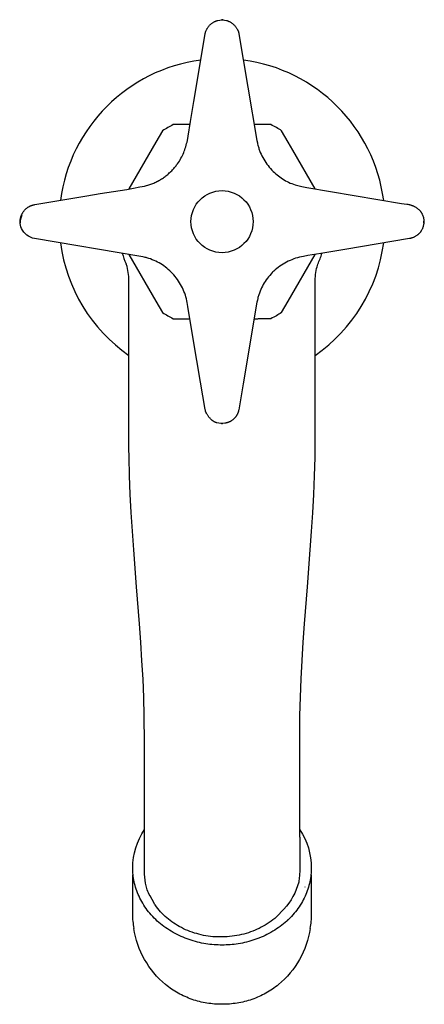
# Model space of a CAD drawing. Header units: millimetres. Extents: x -26 to 26, y -101 to 26.
import ezdxf

# ---------------------------------------------------------------- set-up
doc = ezdxf.new("R2010")
doc.units = ezdxf.units.MM
doc.header["$LTSCALE"] = 0.5
doc.layers.add('PLANNING', color=1, linetype='Continuous')

# ---------------------------------------------------------------- blocks, each defined once
blk = doc.blocks.new('22261201_t')
at = {"layer": 'PLANNING'}
for p, q in [((0.14, 25.99), (-0.05, 26)), ((25.99, -0.18), (26, 0.08)), ((4.13, -12.5), (4.63, -12.5)), ((-0.07, -26), (0.04, -26))]:
    blk.add_line(p, q, dxfattribs=at)
for points in [[(-0.55, 25.93, -0.12979), (0.59, 25.92), (0.62, 25.91), (0.66, 25.9), (0.69, 25.89), (0.72, 25.88), (0.76, 25.86), (0.79, 25.85), (0.82, 25.84), (0.86, 25.83), (0.89, 25.81), (0.92, 25.8), (0.95, 25.78), (0.98, 25.77), (1.04, 25.73), (1.1, 25.7), (1.16, 25.66), (1.22, 25.62), (1.28, 25.58), (1.33, 25.54), (1.39, 25.5), (1.44, 25.45), (1.49, 25.4), (1.54, 25.36), (1.59, 25.3), (1.65, 25.24), (1.7, 25.19), (1.74, 25.13), (1.79, 25.07), (1.84, 25), (1.88, 24.94), (1.92, 24.88), (1.96, 24.81), (1.99, 24.74), (2.01, 24.71), (2.02, 24.67), (2.04, 24.64), (2.06, 24.6), (2.07, 24.57), (2.08, 24.53), (2.1, 24.5), (2.11, 24.46), (2.12, 24.43), (2.13, 24.39), (2.14, 24.36), (2.15, 24.32), (2.16, 24.26), (2.18, 24.21), (4.49, 10.45), (4.55, 10.16), (4.58, 10.01), (4.61, 9.86), (4.65, 9.74), (4.68, 9.62), (4.72, 9.5), (4.75, 9.39), (4.8, 9.27), (4.84, 9.15), (4.88, 9.04), (4.93, 8.92), (5.03, 8.7), (5.13, 8.47), (5.25, 8.25), (5.37, 8.04), (5.5, 7.83), (5.64, 7.62), (5.78, 7.42), (5.93, 7.22), (6.08, 7.02), (6.25, 6.84), (6.42, 6.65), (6.59, 6.47), (6.75, 6.32), (6.92, 6.17), (7.09, 6.03), (7.26, 5.89), (7.44, 5.76), (7.62, 5.63), (7.8, 5.51), (7.99, 5.39), (8.18, 5.28), (8.38, 5.17), (8.58, 5.08), (8.78, 4.98), (8.98, 4.9), (9.19, 4.82), (9.4, 4.75), (9.61, 4.69), (9.77, 4.64), (9.93, 4.6), (10.27, 4.53), (10.93, 4.41), (23.12, 2.36), (23.8, 2.27), (23.94, 2.24), (24.07, 2.21), (24.14, 2.2), (24.21, 2.18), (24.27, 2.16), (24.34, 2.14), (24.4, 2.12), (24.46, 2.1), (24.53, 2.07), (24.59, 2.05), (24.65, 2.02), (24.71, 1.99), (24.77, 1.96), (24.83, 1.93), (24.89, 1.9), (24.95, 1.86), (25.01, 1.83), (25.06, 1.79), (25.12, 1.75), (25.17, 1.71), (25.23, 1.67), (25.28, 1.63), (25.33, 1.58), (25.37, 1.54), (25.42, 1.49), (25.47, 1.44), (25.51, 1.39), (25.55, 1.34), (25.57, 1.31), (25.59, 1.28), (25.61, 1.26), (25.63, 1.23), (25.65, 1.2), (25.67, 1.17), (25.68, 1.14), (25.7, 1.11), (25.72, 1.08), (25.73, 1.05), (25.75, 1.02), (25.76, 0.99), (25.78, 0.96), (25.79, 0.93), (25.8, 0.9), (25.82, 0.86, -0.176022), (25.92, -0.56), (25.91, -0.6), (25.9, -0.63), (25.89, -0.67), (25.88, -0.7), (25.87, -0.74), (25.86, -0.77), (25.83, -0.84), (25.8, -0.91), (25.77, -0.97), (25.74, -1.04), (25.71, -1.1), (25.67, -1.16), (25.63, -1.22), (25.59, -1.28), (25.55, -1.34), (25.53, -1.37), (25.5, -1.4), (25.48, -1.43), (25.46, -1.45), (25.43, -1.48), (25.41, -1.51), (25.38, -1.53), (25.36, -1.56), (25.33, -1.58), (25.3, -1.61), (25.28, -1.63), (25.25, -1.66), (25.22, -1.68), (25.19, -1.71), (25.16, -1.73), (25.13, -1.75), (25.07, -1.8), (25, -1.84), (24.94, -1.88), (24.87, -1.91), (24.81, -1.95), (24.74, -1.98), (24.67, -2.02), (24.6, -2.04), (24.53, -2.07), (24.46, -2.1), (24.39, -2.12), (24.31, -2.14), (24.27, -2.16), (24.22, -2.17), (24.18, -2.18), (24.13, -2.19), (15.82, -3.59), (12.71, -4.1), (11.03, -4.37), (10.49, -4.47), (10.23, -4.52), (9.96, -4.58), (9.72, -4.65), (9.47, -4.72), (9.23, -4.8), (9, -4.9), (8.76, -4.99), (8.53, -5.1), (8.31, -5.21), (8.08, -5.34), (7.86, -5.47), (7.65, -5.6), (7.44, -5.75), (7.24, -5.9), (7.04, -6.05), (6.84, -6.22), (6.66, -6.39), (6.56, -6.48), (6.47, -6.57), (6.31, -6.74), (6.15, -6.92), (5.99, -7.11), (5.84, -7.3), (5.7, -7.49), (5.56, -7.69), (5.43, -7.89), (5.31, -8.1), (5.2, -8.32), (5.09, -8.53), (4.99, -8.75), (4.89, -8.97), (4.81, -9.2), (4.73, -9.43), (4.7, -9.54), (4.66, -9.66), (4.63, -9.78), (4.6, -9.89), (4.55, -10.12), (4.5, -10.36), (2.74, -20.89), (2.15, -24.26), (2.14, -24.33), (2.12, -24.4), (2.11, -24.44), (2.1, -24.48), (2.08, -24.52), (2.07, -24.56), (2.06, -24.6), (2.04, -24.64), (2.03, -24.67), (2.01, -24.71), (2, -24.75), (1.98, -24.79), (1.96, -24.82), (1.94, -24.86), (1.92, -24.9), (1.9, -24.93), (1.88, -24.97), (1.86, -25), (1.84, -25.04), (1.81, -25.07), (1.79, -25.1), (1.77, -25.14), (1.74, -25.17), (1.72, -25.2), (1.69, -25.23), (1.66, -25.26), (1.64, -25.29), (1.61, -25.32), (1.58, -25.35), (1.55, -25.38), (1.52, -25.41), (1.49, -25.44), (1.46, -25.47), (1.43, -25.49), (1.37, -25.54), (1.31, -25.59), (1.25, -25.63), (1.22, -25.65), (1.19, -25.67), (1.16, -25.69), (1.13, -25.71), (1.1, -25.73), (1.06, -25.75), (1.03, -25.76), (1, -25.78), (0.97, -25.8), (0.93, -25.81), (0.9, -25.83), (0.86, -25.84), (0.83, -25.85), (0.79, -25.87), (0.76, -25.88), (0.72, -25.89), (0.69, -25.9), (0.65, -25.91), (0.62, -25.92), (0.58, -25.93), (0.55, -25.94), (0.51, -25.95), (0.47, -25.95), (0.44, -25.96), (0.4, -25.97), (0.36, -25.97, -0.100021), (-0.66, -25.92), (-0.69, -25.91), (-0.72, -25.9), (-0.76, -25.89), (-0.79, -25.88), (-0.82, -25.87), (-0.85, -25.86), (-0.88, -25.84), (-0.9, -25.83), (-0.93, -25.82), (-0.96, -25.81), (-0.99, -25.79), (-1.02, -25.78), (-1.04, -25.76), (-1.07, -25.75), (-1.09, -25.73), (-1.12, -25.71), (-1.15, -25.7), (-1.17, -25.68), (-1.22, -25.64), (-1.27, -25.61), (-1.32, -25.57), (-1.36, -25.53), (-1.41, -25.49), (-1.45, -25.44), (-1.5, -25.4), (-1.55, -25.34), (-1.6, -25.29), (-1.66, -25.23), (-1.71, -25.17), (-1.76, -25.1), (-1.8, -25.04), (-1.85, -24.97), (-1.89, -24.91), (-1.93, -24.84), (-1.97, -24.77), (-1.99, -24.74), (-2.01, -24.7), (-2.02, -24.67), (-2.04, -24.63), (-2.05, -24.6), (-2.07, -24.56), (-2.08, -24.52), (-2.1, -24.49), (-2.11, -24.45), (-2.12, -24.41), (-2.13, -24.38), (-2.14, -24.34), (-2.15, -24.28), (-2.17, -24.22), (-2.77, -20.69), (-3.71, -15.11), (-4.39, -10.93), (-4.48, -10.43), (-4.53, -10.19), (-4.58, -9.94), (-4.62, -9.82), (-4.65, -9.7), (-4.72, -9.46), (-4.81, -9.22), (-4.9, -8.99), (-4.99, -8.76), (-5.1, -8.53), (-5.21, -8.3), (-5.34, -8.08), (-5.46, -7.87), (-5.6, -7.66), (-5.74, -7.45), (-5.89, -7.25), (-6.05, -7.05), (-6.21, -6.86), (-6.38, -6.67), (-6.56, -6.49), (-6.73, -6.33), (-6.92, -6.16), (-7.1, -6.01), (-7.29, -5.86), (-7.49, -5.71), (-7.69, -5.58), (-7.9, -5.45), (-8.11, -5.32), (-8.32, -5.21), (-8.54, -5.1), (-8.76, -4.99), (-8.98, -4.9), (-9.21, -4.81), (-9.44, -4.73), (-9.67, -4.66), (-9.79, -4.63), (-9.91, -4.6), (-10.05, -4.57), (-10.19, -4.53), (-10.47, -4.48), (-24.16, -2.18, -0.24872), (-25.82, -0.86, -0.210972), (-25.83, 0.82), (-25.81, 0.88), (-25.79, 0.93), (-25.76, 0.99), (-25.74, 1.04), (-25.71, 1.1), (-25.68, 1.15), (-25.64, 1.2), (-25.61, 1.25), (-25.57, 1.31), (-25.53, 1.36), (-25.49, 1.41), (-25.45, 1.46), (-25.41, 1.51), (-25.36, 1.56), (-25.31, 1.6), (-25.26, 1.65), (-25.21, 1.69), (-25.16, 1.74), (-25.11, 1.78), (-25.05, 1.82), (-25, 1.85), (-24.94, 1.89), (-24.88, 1.92), (-24.82, 1.96), (-24.76, 1.99), (-24.7, 2.02), (-24.64, 2.04), (-24.58, 2.07), (-24.52, 2.09), (-24.45, 2.11), (-24.39, 2.13), (-24.33, 2.15), (-24.27, 2.16), (-24.22, 2.18), (-24.1, 2.2), (-17.42, 3.32), (-15.71, 3.61), (-12.28, 4.16), (-11.42, 4.31), (-10.57, 4.47), (-10, 4.59), (-9.71, 4.66), (-9.57, 4.7), (-9.43, 4.74), (-9.3, 4.78), (-9.17, 4.83), (-9.03, 4.88), (-8.9, 4.93), (-8.78, 4.98), (-8.65, 5.04), (-8.52, 5.1), (-8.4, 5.16), (-8.27, 5.22), (-8.15, 5.29), (-8.03, 5.36), (-7.91, 5.43), (-7.79, 5.5), (-7.67, 5.58), (-7.55, 5.66), (-7.44, 5.74), (-7.33, 5.82), (-7.22, 5.91), (-7.11, 6), (-7, 6.08), (-6.89, 6.18), (-6.79, 6.27), (-6.68, 6.37), (-6.58, 6.46), (-6.48, 6.56), (-6.39, 6.66), (-6.29, 6.77), (-6.2, 6.87), (-6.11, 6.98), (-6.02, 7.08), (-5.93, 7.19), (-5.85, 7.31), (-5.73, 7.47), (-5.61, 7.64), (-5.5, 7.81), (-5.4, 7.98), (-5.3, 8.16), (-5.2, 8.34), (-5.11, 8.52), (-5.02, 8.7), (-4.94, 8.89), (-4.87, 9.08), (-4.79, 9.27), (-4.73, 9.46), (-4.67, 9.65), (-4.61, 9.85), (-4.56, 10.05), (-4.51, 10.25), (-4.47, 10.44), (-4.37, 11.02), (-4.07, 12.89), (-3.64, 15.5), (-2.18, 24.18), (-2.16, 24.27), (-2.15, 24.31), (-2.14, 24.35), (-2.13, 24.39), (-2.12, 24.42), (-2.11, 24.46), (-2.1, 24.49), (-2.08, 24.53), (-2.07, 24.56), (-2.05, 24.63), (-2.02, 24.7), (-1.98, 24.76), (-1.95, 24.83), (-1.91, 24.89), (-1.88, 24.95), (-1.84, 25.02), (-1.79, 25.08), (-1.75, 25.13), (-1.7, 25.19), (-1.66, 25.25), (-1.61, 25.3), (-1.56, 25.35), (-1.5, 25.41), (-1.45, 25.45), (-1.39, 25.5), (-1.34, 25.55), (-1.28, 25.59), (-1.22, 25.63), (-1.15, 25.67), (-1.09, 25.71), (-1.03, 25.75), (-0.96, 25.78), (-0.9, 25.81), (-0.86, 25.82), (-0.83, 25.84), (-0.8, 25.85), (-0.76, 25.87), (-0.73, 25.88), (-0.69, 25.89), (-0.66, 25.9), (-0.62, 25.91), (-0.59, 25.92), (-0.55, 25.93)], [(-4.13, 12.5), (-4.63, 12.5), (-4.67, 12.5), (-6.3, 12.5, 0.028342), (-7.68, 11.71), (-8.51, 10.26), (-12, 4.21)], [(12, 4.22), (9.12, 9.2), (8.51, 10.26), (7.68, 11.71, 0.028328), (6.3, 12.5), (4.63, 12.5), (4.13, 12.5)], [(10, -79.3), (10, -79.36), (10, -79.73), (10, -83.49), (9.96, -84.34), (9.95, -84.5), (9.87, -85.09, -0.12516), (7.97, -88.6), (7.03, -89.59), (6.8, -89.78), (6.56, -89.97), (6.32, -90.15), (6.07, -90.32), (5.83, -90.48), (5.57, -90.64), (5.31, -90.78), (5.05, -90.92), (4.79, -91.06), (4.52, -91.18), (4.25, -91.3), (3.97, -91.41), (3.68, -91.52), (3.39, -91.62), (3.1, -91.71), (2.8, -91.79), (2.5, -91.87), (2.2, -91.93), (1.9, -91.99), (1.59, -92.04), (1.29, -92.08), (0.98, -92.12), (0.68, -92.14), (0.37, -92.16), (0.06, -92.17), (-0.25, -92.17), (-0.55, -92.17), (-0.86, -92.15), (-1.17, -92.13), (-1.47, -92.1), (-1.77, -92.06), (-2.07, -92.01), (-2.37, -91.96), (-2.67, -91.89), (-2.97, -91.82), (-3.26, -91.74), (-3.55, -91.66), (-3.84, -91.56), (-4.13, -91.46), (-4.41, -91.35), (-4.69, -91.23), (-4.97, -91.1), (-5.24, -90.96), (-5.51, -90.82), (-5.75, -90.68), (-5.99, -90.53), (-6.23, -90.38), (-6.46, -90.22), (-6.68, -90.05), (-6.9, -89.88), (-7.12, -89.7), (-7.33, -89.52), (-7.53, -89.32), (-7.73, -89.13), (-7.92, -88.92), (-8.1, -88.71), (-8.28, -88.49), (-8.45, -88.27), (-8.53, -88.16), (-8.61, -88.04), (-8.69, -87.93), (-8.76, -87.81), (-9.27, -86.88, -0.028787), (-9.63, -86.09), (-9.76, -85.59, -0.042026), (-9.98, -84.09), (-10, -83.49), (-10, -66), (-10.01, -64.83), (-10.02, -63.66), (-10.09, -61.31), (-10.18, -58.95), (-10.31, -56.58), (-10.46, -54.2), (-10.63, -51.82), (-11, -47.04), (-11.37, -42.27), (-11.54, -39.88), (-11.69, -37.49), (-11.82, -35.11), (-11.91, -32.73), (-11.98, -30.36), (-11.99, -29.18), (-12, -28), (-12, -9.07), (-12, -7.88, 0.065627), (-12.24, -5.78), (-12.37, -5.42)], [(10, -79.3), (10, -66), (10.01, -64.82), (10.02, -63.64), (10.09, -61.28), (10.18, -58.91), (10.31, -56.54), (10.46, -54.17), (10.63, -51.8), (11, -47.04), (11.37, -42.29), (11.54, -39.91), (11.69, -37.53), (11.82, -35.14), (11.91, -32.76), (11.98, -30.38), (11.99, -29.19), (12, -28), (12, -8.45), (12, -7.86, -0.063141), (12.24, -5.8), (12.34, -5.48)], [(-7.67, -11.71, 0.028286), (-6.3, -12.5), (-4.63, -12.5), (-4.13, -12.5)], [(7.67, -11.71, -0.028306), (6.3, -12.5), (4.67, -12.5)], [(10.02, -78.36, -0.146112), (11.5, -83.25), (11.5, -83.47), (11.49, -83.69), (11.47, -83.92), (11.45, -84.15), (11.43, -84.37), (11.39, -84.6), (11.35, -84.83), (11.31, -85.06), (11.26, -85.29), (11.2, -85.53), (11.13, -85.76), (11.06, -85.99), (10.98, -86.22), (10.89, -86.46), (10.79, -86.69), (10.69, -86.92), (10.58, -87.15), (10.47, -87.37), (10.35, -87.6), (10.22, -87.82), (10.08, -88.05), (9.93, -88.27), (9.78, -88.49), (9.63, -88.7), (9.46, -88.91), (9.29, -89.12), (9.11, -89.33), (8.93, -89.53), (8.74, -89.73), (8.54, -89.92), (8.34, -90.11), (8.13, -90.29), (7.92, -90.47), (7.7, -90.65), (7.48, -90.82), (7.25, -90.98), (7.02, -91.14), (6.78, -91.3), (6.54, -91.44), (6.29, -91.59), (6.04, -91.72), (5.79, -91.85), (5.54, -91.98), (5.28, -92.1), (5.02, -92.21), (4.76, -92.32), (4.5, -92.42), (4.23, -92.51), (3.97, -92.6), (3.7, -92.68), (3.43, -92.76), (3.16, -92.83), (2.9, -92.89), (2.63, -92.95), (2.36, -93), (2.09, -93.04), (1.83, -93.08), (1.56, -93.12), (1.3, -93.15), (1.03, -93.17), (0.77, -93.19), (0.51, -93.2), (0.26, -93.21), (0, -93.21), (-0.26, -93.21), (-0.51, -93.2), (-0.77, -93.19), (-1.03, -93.17), (-1.3, -93.15), (-1.56, -93.12), (-1.83, -93.08), (-2.09, -93.04), (-2.36, -93), (-2.63, -92.95), (-2.9, -92.89), (-3.16, -92.83), (-3.43, -92.76), (-3.7, -92.68), (-3.97, -92.6), (-4.23, -92.51), (-4.5, -92.42), (-4.76, -92.32), (-5.02, -92.21), (-5.28, -92.1), (-5.54, -91.98), (-5.79, -91.85), (-6.04, -91.72), (-6.29, -91.59), (-6.54, -91.44), (-6.78, -91.3), (-7.02, -91.14), (-7.25, -90.98), (-7.48, -90.82), (-7.7, -90.65), (-7.92, -90.47), (-8.13, -90.29), (-8.34, -90.11), (-8.54, -89.92), (-8.74, -89.73), (-8.93, -89.53), (-9.11, -89.33), (-9.29, -89.12), (-9.46, -88.91), (-9.63, -88.7), (-9.78, -88.49), (-9.93, -88.27), (-10.08, -88.05), (-10.22, -87.82), (-10.35, -87.6), (-10.47, -87.37), (-10.58, -87.15), (-10.69, -86.92), (-10.79, -86.69), (-10.89, -86.46), (-10.98, -86.22), (-11.06, -85.99), (-11.13, -85.76), (-11.2, -85.53), (-11.26, -85.29), (-11.31, -85.06), (-11.35, -84.83), (-11.39, -84.6), (-11.43, -84.37), (-11.45, -84.15), (-11.47, -83.92), (-11.49, -83.69), (-11.5, -83.47), (-11.5, -83.25, -0.146893), (-10, -78.33)], [(-11.31, -91.06, -0.052663), (-11.5, -89.25), (-11.5, -84.15)], [(11.5, -84.15), (11.5, -89.25, -0.052663), (11.31, -91.06)], [(11.36, -91.07, -0.182781), (7.27, -98.31), (7.08, -98.46), (6.89, -98.61), (6.69, -98.75), (6.49, -98.89), (6.29, -99.02), (6.08, -99.15), (5.87, -99.28), (5.66, -99.4), (5.44, -99.52), (5.22, -99.63), (5, -99.74), (4.77, -99.84), (4.55, -99.94), (4.32, -100.04), (4.09, -100.12), (3.85, -100.21), (3.62, -100.29), (3.38, -100.36), (3.14, -100.43), (2.91, -100.49), (2.67, -100.55), (2.42, -100.6), (2.18, -100.65), (1.94, -100.69), (1.7, -100.73), (1.45, -100.76), (1.21, -100.79), (0.97, -100.81), (0.72, -100.83), (0.48, -100.84), (0.24, -100.84), (-0.24, -100.84), (-0.48, -100.84), (-0.72, -100.83), (-0.97, -100.81), (-1.21, -100.79), (-1.45, -100.76), (-1.7, -100.73), (-1.94, -100.69), (-2.18, -100.65), (-2.42, -100.6), (-2.67, -100.55), (-2.91, -100.49), (-3.14, -100.43), (-3.38, -100.36), (-3.62, -100.29), (-3.85, -100.21), (-4.09, -100.12), (-4.32, -100.04), (-4.55, -99.94), (-4.77, -99.84), (-5, -99.74), (-5.22, -99.63), (-5.44, -99.52), (-5.66, -99.4), (-5.87, -99.28), (-6.08, -99.15), (-6.29, -99.02), (-6.49, -98.89), (-6.69, -98.75), (-6.89, -98.61), (-7.08, -98.46), (-7.27, -98.31, -0.182781), (-11.36, -91.07)]]:
    blk.add_lwpolyline(points, format="xyb", dxfattribs=at)
for points in [[(-12, -4.22), (-8.51, -10.26), (-7.68, -11.71)], [(7.68, -11.71), (8.51, -10.26), (12, -4.22)]]:
    blk.add_lwpolyline(points, dxfattribs=at)
blk.add_circle((0, 0), 4, dxfattribs=at)
for centre, radius, start, end in [((0, 0), 21, 97.5122, 172.4827), ((0, 0), 21, 7.514, 82.4865), ((0, 0), 13.5, 72.4012, 72.408), ((0, 0), 9.77, 147.5945, 147.6195), ((0, 0), 13.07, 18.5495, 18.5562), ((-24.34, -0.03), 1.66, 150.0871, 184.403), ((0, 0), 21, 187.5039, 235.1501), ((0, 0), 21, 304.8499, 352.4862), ((0, 0), 13.5, 197.5796, 203.6552), ((0, 0), 13.07, 198.5421, 198.549), ((0, 0), 13.5, 336.0607, 342.4109), ((0, 0), 9.77, 212.5018, 212.5024), ((0, 0), 9.77, 302.3317, 302.3624), ((2.4, -83.81), 8.53, 346.9622, 347.0733), ((1.27, -83.25), 9.81, 317.0632, 317.1208)]:
    blk.add_arc(centre, radius, start, end, dxfattribs=at)

msp = doc.modelspace()

# ---------------------------------------------------------------- block references
msp.add_blockref('22261201_t', (0, 0))

doc.saveas('drawing.dxf')
